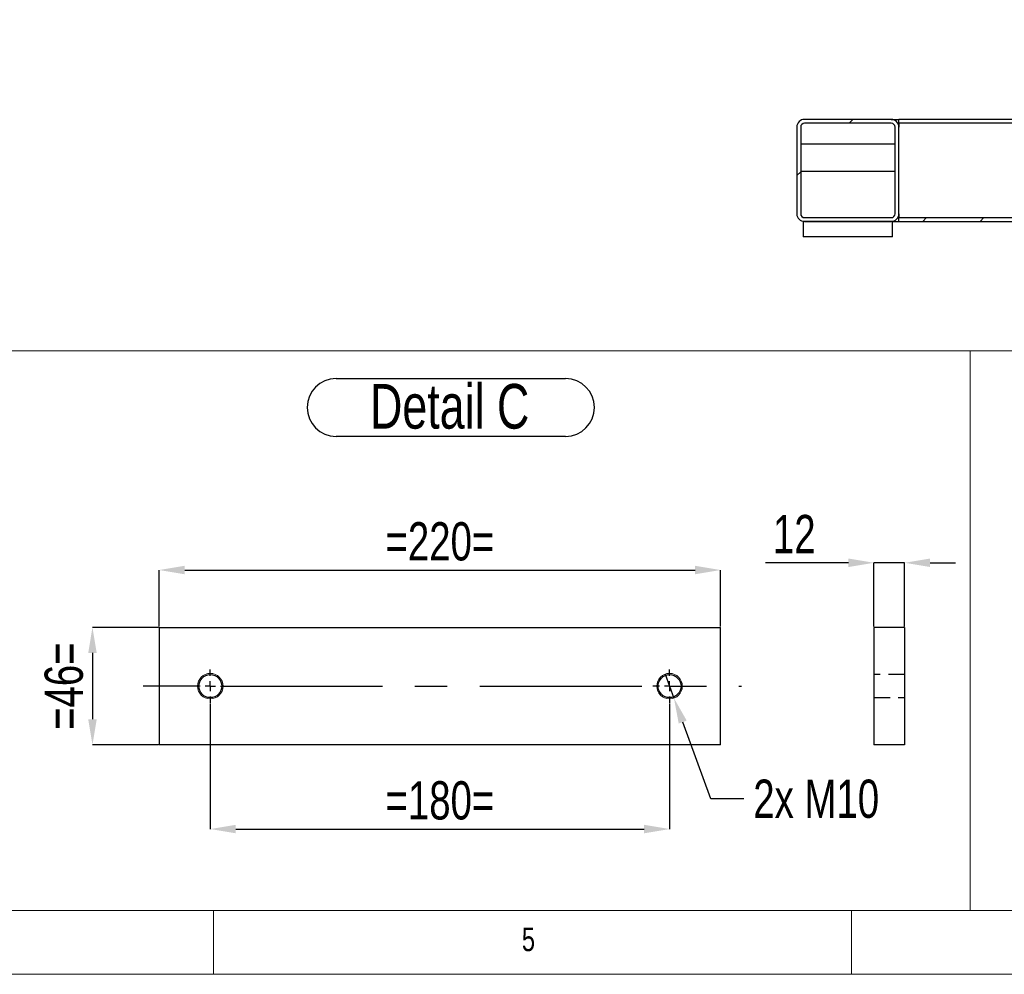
# Model space of a CAD drawing. Header units: millimetres. Extents: x 5 to 589, y 5 to 415.
# Tile 3 of 15: x 182 to 259, y 5 to 80. Entities that reach past the tile are written whole.
import ezdxf

# ---------------------------------------------------------------- set-up
doc = ezdxf.new("R2010")
doc.units = ezdxf.units.MM
doc.header["$PDSIZE"] = -1
doc.linetypes.add('CENTERX2', pattern=[20.32, 12.7, -2.54, 2.54, -2.54])
doc.linetypes.add('HIDDEN', pattern=[1.905, 1.27, -0.635])
for name, color, linetype in [('COTES', 1, 'Continuous'), ('NOTES', 6, 'Continuous'), ('TRAIT-FINS', 9, 'Continuous'), ('TRAIT-MIXTES', 3, 'CENTERX2'), ('TRAIT-TIRET', 2, 'HIDDEN')]:
    doc.layers.add(name, color=color, linetype=linetype)
doc.layers.add('TRAIT-FORT', color=4, linetype='Continuous', lineweight=25)
doc.styles.add('SLDTEXTSTYLE0', font='TXT', dxfattribs={"width": 0.75})
doc.dimstyles.new('SLDDIMSTYLE3', dxfattribs={"dimtxt": 3, "dimasz": 2, "dimexe": 0, "dimexo": 0.0625, "dimgap": 0.75, "dimtad": 0, "dimtih": 1, "dimtoh": 1, "dimdec": 0, "dimlfac": 5, "dimrnd": 1e-09, "dimzin": 12, "dimdsep": 46, "dimtxsty": 'SLDTEXTSTYLE0', "dimblk1": 'NONE', "dimsah": 1, "dimcen": 0, "dimadec": 0, "dimazin": 3, "dimtfac": 1, "dimtdec": 0, "dimtmove": 0, "dimatfit": 3, "dimldrblk": 'NONE', "dimfxl": 1, "dimfrac": 2, "dimtolj": 1, "dimtzin": 12, "dimarcsym": 0})
doc.dimstyles.new('SLDDIMSTYLE4', dxfattribs={"dimtxt": 3, "dimasz": 2, "dimexe": 0, "dimexo": 0.0625, "dimgap": 0.75, "dimtad": 1, "dimdec": 0, "dimlfac": 5, "dimrnd": 1e-09, "dimzin": 12, "dimdsep": 46, "dimtxsty": 'SLDTEXTSTYLE0', "dimsah": 1, "dimcen": 0.09, "dimadec": 0, "dimazin": 3, "dimtfac": 1, "dimtdec": 0, "dimtofl": 0, "dimtmove": 0, "dimatfit": 3, "dimfxl": 1, "dimfrac": 2, "dimtolj": 1, "dimtzin": 12, "dimarcsym": 0})
doc.dimstyles.new('SLDDIMSTYLE5', dxfattribs={"dimtxt": 3, "dimasz": 2, "dimexe": 0, "dimexo": 0.0625, "dimgap": 0.75, "dimtad": 1, "dimdec": 0, "dimlfac": 5, "dimrnd": 1e-09, "dimzin": 12, "dimdsep": 46, "dimtxsty": 'SLDTEXTSTYLE0', "dimsah": 1, "dimcen": 0.09, "dimadec": 0, "dimazin": 3, "dimtfac": 1, "dimtdec": 0, "dimtmove": 0, "dimatfit": 0, "dimfxl": 1, "dimfrac": 2, "dimtolj": 1, "dimtzin": 12, "dimarcsym": 0})
doc.dimstyles.new('SLDDIMSTYLE6', dxfattribs={"dimtxt": 3, "dimasz": 2, "dimexe": 0, "dimexo": 0.0625, "dimgap": 0.75, "dimtad": 1, "dimdec": 0, "dimlfac": 10, "dimrnd": 1e-09, "dimzin": 12, "dimdsep": 46, "dimtxsty": 'SLDTEXTSTYLE0', "dimsah": 1, "dimcen": 0.09, "dimadec": 0, "dimazin": 3, "dimtfac": 1, "dimtdec": 0, "dimtmove": 0, "dimatfit": 0, "dimfxl": 1, "dimfrac": 2, "dimtolj": 1, "dimtzin": 12, "dimarcsym": 0})
pattern_1 = [(45, (0, 0), (-13.4704, 13.4704), []), (45, (4.49, 2e-323), (-13.4704, 13.4704), []), (45, (8.98, 4e-323), (-13.4704, 13.4704), []), (45, (13.47, 6e-323), (-13.4704, 13.4704), [])]

# ---------------------------------------------------------------- blocks, each defined once
blk = doc.blocks.new('_D_21')
at = {"layer": 'COTES', "color": 0, "lineweight": -2, "transparency": 16777216}
for p, q in [((232.398, 28.523), (233.086, 26.646)), ((235.979, 18.76), (233.775, 24.768)), ((238.555, 18.76), (235.979, 18.76))]:
    blk.add_line(p, q, dxfattribs=at)
at = {"layer": 'COTES', "color": 0, "transparency": 16777216}
blk.add_solid([(234.088, 24.883), (233.462, 24.653), (233.086, 26.646)], dxfattribs=at)
at = {"layer": 'Defpoints', "color": 0, "transparency": 16777216}
for p in [(232.398, 28.523), (233.086, 26.646)]:
    blk.add_point(p, dxfattribs=at)
at = {"layer": 'COTES', "color": 0, "transparency": 16777216, "insert": (239.305, 20.26), "char_height": 3, "attachment_point": 1, "style": 'SLDTEXTSTYLE0'}
blk.add_mtext('\\A1;2x M10', dxfattribs=at)
blk = doc.blocks.new('_NONE')
blk = doc.blocks.new('_D_22')
at = {"layer": 'COTES', "color": 0, "lineweight": -2, "transparency": 16777216}
for p, q in [((192.742, 32.247), (192.742, 36.685)), ((194.742, 36.685), (234.742, 36.685)), ((236.742, 32.247), (236.742, 36.685))]:
    blk.add_line(p, q, dxfattribs=at)
at = {"layer": 'COTES', "color": 0, "transparency": 16777216}
for points in [[(194.742, 37.019), (194.742, 36.352), (192.742, 36.685)], [(234.742, 37.019), (234.742, 36.352), (236.742, 36.685)]]:
    blk.add_solid(points, dxfattribs=at)
at = {"layer": 'Defpoints', "color": 0, "transparency": 16777216}
for p in [(236.742, 36.685), (192.742, 32.184), (236.742, 32.184)]:
    blk.add_point(p, dxfattribs=at)
at = {"layer": 'COTES', "color": 0, "transparency": 16777216, "insert": (214.742, 40.435), "char_height": 3, "attachment_point": 2, "style": 'SLDTEXTSTYLE0'}
blk.add_mtext('\\A1;=220=', dxfattribs=at)
blk = doc.blocks.new('_D_23')
at = {"layer": 'COTES', "color": 0, "lineweight": -2, "transparency": 16777216}
for p, q in [((196.742, 26.222), (196.742, 16.384)), ((232.742, 26.222), (232.742, 16.384)), ((198.742, 16.384), (230.742, 16.384))]:
    blk.add_line(p, q, dxfattribs=at)
at = {"layer": 'COTES', "color": 0, "transparency": 16777216}
for points in [[(198.742, 16.718), (198.742, 16.051), (196.742, 16.384)], [(230.742, 16.718), (230.742, 16.051), (232.742, 16.384)]]:
    blk.add_solid(points, dxfattribs=at)
at = {"layer": 'Defpoints', "color": 0, "transparency": 16777216}
for p in [(196.742, 26.284), (232.742, 26.284), (232.742, 16.384)]:
    blk.add_point(p, dxfattribs=at)
at = {"layer": 'COTES', "color": 0, "transparency": 16777216, "insert": (214.742, 20.134), "char_height": 3, "attachment_point": 2, "style": 'SLDTEXTSTYLE0'}
blk.add_mtext('\\A1;=180=', dxfattribs=at)
blk = doc.blocks.new('_D_24')
at = {"layer": 'COTES', "color": 0, "lineweight": -2, "transparency": 16777216}
for p, q in [((192.68, 32.184), (187.508, 32.184)), ((187.508, 30.184), (187.508, 24.984)), ((192.68, 22.984), (187.508, 22.984))]:
    blk.add_line(p, q, dxfattribs=at)
at = {"layer": 'COTES', "color": 0, "transparency": 16777216}
for points in [[(187.175, 30.184), (187.842, 30.184), (187.508, 32.184)], [(187.175, 24.984), (187.842, 24.984), (187.508, 22.984)]]:
    blk.add_solid(points, dxfattribs=at)
at = {"layer": 'Defpoints', "color": 0, "transparency": 16777216}
for p in [(192.742, 32.184), (187.508, 22.984), (192.742, 22.984)]:
    blk.add_point(p, dxfattribs=at)
at = {"layer": 'COTES', "color": 0, "transparency": 16777216, "insert": (183.758, 27.584), "char_height": 3, "attachment_point": 2, "rotation": 90, "style": 'SLDTEXTSTYLE0'}
blk.add_mtext('\\A1;=46=', dxfattribs=at)
blk = doc.blocks.new('SW_NOTE_5')
at = {"layer": 'NOTES', "color": 0}
for p, q in [((-0.1, 4.935), (17.888, 4.935)), ((17.888, 0.406), (-0.1, 0.406))]:
    blk.add_line(p, q, dxfattribs=at)
for centre, start, end in [((-0.1, 2.671), 90, 270), ((17.888, 2.671), 270, 90)]:
    blk.add_arc(centre, 2.264, start, end, dxfattribs=at)
at = {"layer": 'NOTES', "color": 0, "insert": (8.805, 4.512), "char_height": 3.5, "attachment_point": 2, "style": 'SLDTEXTSTYLE0'}
blk.add_mtext('Detail C', dxfattribs=at)
blk = doc.blocks.new('SW_CENTERMARKSYMBOL_5')
at = {"layer": 'TRAIT-MIXTES', "color": 0}
for p, q in [((0, 0.8), (0, 1.3)), ((-0.8, 0), (-5.27, 0)), ((0, 0), (-0.4, 0)), ((0, 0), (0, 0.4)), ((0, 0), (0, -0.4)), ((0, 0), (0.4, 0)), ((0.8, 0), (41.646, 0)), ((0, -0.8), (0, -1.3))]:
    blk.add_line(p, q, dxfattribs=at)
blk = doc.blocks.new('SW_CENTERMARKSYMBOL_6')
at = {"layer": 'TRAIT-MIXTES', "color": 0}
for p, q in [((0, 0.8), (0, 1.3)), ((-0.8, 0), (-1.3, 0)), ((0, 0), (-0.4, 0)), ((0, 0), (0, 0.4)), ((0, 0), (0, -0.4)), ((0, 0), (0.4, 0)), ((0.8, 0), (1.3, 0)), ((0, -0.8), (0, -1.3))]:
    blk.add_line(p, q, dxfattribs=at)
blk = doc.blocks.new('_D_68')
at = {"layer": 'COTES', "color": 0, "lineweight": -2, "transparency": 16777216}
for p, q in [((246.767, 37.253), (240.267, 37.253)), ((248.767, 32.247), (248.767, 37.253)), ((251.167, 37.253), (248.767, 37.253)), ((251.167, 32.247), (251.167, 37.253)), ((253.167, 37.253), (255.167, 37.253))]:
    blk.add_line(p, q, dxfattribs=at)
at = {"layer": 'COTES', "color": 0, "transparency": 16777216}
for points in [[(246.767, 37.586), (246.767, 36.92), (248.767, 37.253)], [(253.167, 37.586), (253.167, 36.92), (251.167, 37.253)]]:
    blk.add_solid(points, dxfattribs=at)
at = {"layer": 'Defpoints', "color": 0, "transparency": 16777216}
for p in [(248.767, 37.253), (248.767, 32.184), (251.167, 32.184)]:
    blk.add_point(p, dxfattribs=at)
at = {"layer": 'COTES', "color": 0, "transparency": 16777216, "insert": (242.517, 41.003), "char_height": 3, "attachment_point": 2, "style": 'SLDTEXTSTYLE0'}
blk.add_mtext('\\A1;12', dxfattribs=at)
blk = doc.blocks.new('_D_95')
at = {"layer": 'COTES', "color": 0, "lineweight": -2, "transparency": 16777216}
for p, q in [((243.22, 89.1), (243.22, 82.154)), ((250.22, 89.1), (250.22, 82.154)), ((245.22, 82.154), (248.22, 82.154))]:
    blk.add_line(p, q, dxfattribs=at)
at = {"layer": 'COTES', "color": 0, "transparency": 16777216}
for points in [[(245.22, 82.487), (245.22, 81.82), (243.22, 82.154)], [(248.22, 82.487), (248.22, 81.82), (250.22, 82.154)]]:
    blk.add_solid(points, dxfattribs=at)
at = {"layer": 'Defpoints', "color": 0, "transparency": 16777216}
for p in [(243.22, 89.162), (250.22, 89.162), (250.22, 82.154)]:
    blk.add_point(p, dxfattribs=at)
at = {"layer": 'COTES', "color": 0, "transparency": 16777216, "insert": (246.72, 85.904), "char_height": 3, "attachment_point": 2, "style": 'SLDTEXTSTYLE0'}
blk.add_mtext('\\A1;=  70  =', dxfattribs=at)

msp = doc.modelspace()

# ---------------------------------------------------------------- hatches: boundary and pattern name
at = {"layer": 'TRAIT-FINS'}
h = msp.add_hatch(dxfattribs=at)
h.set_pattern_fill('DIN 201 ACIER ET FONTE', color=256, style=0, pattern_type=2)
h.set_pattern_definition(pattern_1)
edge = h.paths.add_edge_path(flags=0)
edge.add_line((242.72, 71.403), (242.72, 64.603))
edge.add_arc((243.32, 64.603), 0.6, 180, 270)
edge.add_line((243.32, 64.003), (250.12, 64.003))
edge.add_arc((250.12, 64.603), 0.6, 270, 360)
edge.add_line((250.72, 64.603), (250.72, 71.403))
edge.add_arc((250.12, 71.403), 0.6, 0, 90)
edge.add_line((250.12, 72.003), (243.32, 72.003))
edge.add_arc((243.32, 71.403), 0.6, 90, 180)
edge = h.paths.add_edge_path(flags=0)
edge.add_arc((243.32, 64.603), 0.3, 180, 270, ccw=False)
edge.add_line((243.02, 64.603), (243.02, 71.403))
edge.add_arc((243.32, 71.403), 0.3, 90, 180, ccw=False)
edge.add_line((243.32, 71.703), (250.12, 71.703))
edge.add_arc((250.12, 71.403), 0.3, 0, 90, ccw=False)
edge.add_line((250.42, 71.403), (250.42, 64.603))
edge.add_arc((250.12, 64.603), 0.3, 270, 360, ccw=False)
edge.add_line((250.12, 64.303), (243.32, 64.303))
h = msp.add_hatch(dxfattribs=at)
h.set_pattern_fill('DIN 201 ACIER ET FONTE', color=256, style=0, pattern_type=2)
h.set_pattern_definition(pattern_1)
h.paths.add_polyline_path([(250.72, 72.003), (250.72, 71.703), (298.706, 71.703), (298.706, 72.003)], flags=0)
h = msp.add_hatch(dxfattribs=at)
h.set_pattern_fill('DIN 201 ACIER ET FONTE', color=256, style=0, pattern_type=2)
h.set_pattern_definition(pattern_1)
h.paths.add_polyline_path([(250.72, 64.303), (250.72, 64.003), (298.706, 64.003), (298.706, 64.303)], flags=0)
h = msp.add_hatch(dxfattribs=at)
h.set_pattern_fill('DIN 201 ACIER ET FONTE', color=256, style=0, pattern_type=2)
h.set_pattern_definition(pattern_1)
h.paths.add_polyline_path([(243.22, 62.803), (250.22, 62.803), (250.22, 64.003), (243.22, 64.003)], flags=0)

# ---------------------------------------------------------------- linework, layer by layer
at = {"lineweight": 18}
for p, q in [((10, 53.868), (256.318, 53.868)), ((256.318, 10), (256.318, 53.868)), ((256.318, 53.868), (326.203, 53.868)), ((256.318, 53.868), (256.318, 10)), ((10, 10), (584, 10)), ((101.166, 10), (256.318, 10)), ((197, 10), (197, 5)), ((247, 5), (247, 10)), ((256.318, 10), (326.203, 10)), ((5, 5), (589, 5))]:
    msp.add_line(p, q, dxfattribs=at)
at = {"layer": 'TRAIT-FINS', "lineweight": 18}
for centre in [(196.742, 27.584), (232.742, 27.584)]:
    msp.add_circle(centre, 1, dxfattribs=at)
at = {"layer": 'TRAIT-FORT', "lineweight": 25}
for p, q in [((250.12, 72.003), (243.32, 72.003)), ((250.12, 72.003), (250.72, 72.003)), ((250.72, 71.703), (250.72, 72.003)), ((298.706, 72.003), (250.72, 72.003)), ((242.72, 71.403), (242.72, 64.603)), ((243.02, 71.403), (243.02, 64.603)), ((250.12, 71.703), (243.32, 71.703)), ((250.42, 64.603), (250.42, 71.403)), ((298.706, 71.703), (250.72, 71.703)), ((250.72, 71.703), (250.72, 71.403)), ((250.72, 64.603), (250.72, 71.403)), ((250.42, 70.053), (243.02, 70.053)), ((243.02, 67.953), (250.42, 67.953)), ((243.32, 64.303), (250.12, 64.303)), ((250.72, 64.603), (250.72, 64.303)), ((250.72, 64.303), (298.706, 64.303)), ((250.72, 64.003), (250.72, 64.303)), ((250.22, 64.003), (243.22, 64.003)), ((243.22, 64.003), (243.22, 62.803)), ((243.32, 64.003), (250.12, 64.003)), ((250.22, 62.803), (250.22, 64.003)), ((250.22, 64.003), (250.72, 64.003)), ((250.72, 64.003), (298.706, 64.003)), ((250.22, 62.803), (243.22, 62.803)), ((192.742, 32.184), (192.742, 22.984)), ((192.742, 32.184), (236.742, 32.184)), ((236.742, 22.984), (236.742, 32.184)), ((248.767, 32.184), (248.767, 22.984)), ((251.167, 32.184), (248.767, 32.184)), ((251.167, 32.184), (251.167, 22.984)), ((236.742, 22.984), (192.742, 22.984)), ((251.167, 22.984), (248.767, 22.984))]:
    msp.add_line(p, q, dxfattribs=at)
for centre in [(196.742, 27.584), (232.742, 27.584)]:
    msp.add_circle(centre, 0.9, dxfattribs=at)
for centre, radius, start, end in [((243.32, 71.403), 0.6, 90, 180), ((250.12, 71.403), 0.6, 0, 90), ((243.32, 71.403), 0.3, 90, 180), ((250.12, 71.403), 0.3, 0, 90), ((243.32, 64.603), 0.6, 180, 270), ((243.32, 64.603), 0.3, 180, 270), ((250.12, 64.603), 0.6, 270, 0), ((250.12, 64.603), 0.3, 270, 0)]:
    msp.add_arc(centre, radius, start, end, dxfattribs=at)
at = {"layer": 'TRAIT-TIRET'}
for p, q in [((251.167, 28.484), (248.767, 28.484)), ((248.767, 26.684), (251.167, 26.684))]:
    msp.add_line(p, q, dxfattribs=at)

# ---------------------------------------------------------------- block references
at = {"layer": 'NOTES'}
msp.add_blockref('SW_NOTE_5', (206.703, 46.755), dxfattribs=at)
at = {"layer": 'TRAIT-MIXTES'}
for name, p in [('SW_CENTERMARKSYMBOL_5', (196.742, 27.584)), ('SW_CENTERMARKSYMBOL_6', (232.742, 27.584))]:
    msp.add_blockref(name, p, dxfattribs=at)

# ---------------------------------------------------------------- texts
at = {"layer": 'NOTES', "insert": (221.167, 8.668), "char_height": 1.852, "attachment_point": 1, "style": 'SLDTEXTSTYLE0'}
msp.add_mtext('5', dxfattribs=at)

# ---------------------------------------------------------------- dimensions: what is measured, and where the dimension line sits
at = {"layer": 'COTES'}
dim = msp.add_linear_dim(base=(250.22, 82.154), p1=(243.22, 89.162), p2=(250.22, 89.162), text='=  <>  =', dimstyle='SLDDIMSTYLE6', dxfattribs=at)
dim.commit()
dim.dimension.update_dxf_attribs({"geometry": '_D_95', "text_midpoint": (246.72, 82.154), "dimtype": 160})
dim = msp.add_linear_dim(base=(248.767, 37.253), p1=(251.167, 32.184), p2=(248.767, 32.184), dimstyle='SLDDIMSTYLE5', dxfattribs=at)
dim.commit()
dim.dimension.update_dxf_attribs({"geometry": '_D_68', "text_midpoint": (242.517, 37.253), "dimtype": 160})
for base, p1, p2, angle, dimstyle, picture, middle in [((236.742, 36.685), (192.742, 32.184), (236.742, 32.184), 0, 'SLDDIMSTYLE4', '_D_22', (214.742, 36.685)), ((187.508, 22.984), (192.742, 32.184), (192.742, 22.984), 90, 'SLDDIMSTYLE5', '_D_24', (187.508, 27.584)), ((232.742, 16.384), (196.742, 26.284), (232.742, 26.284), 0, 'SLDDIMSTYLE4', '_D_23', (214.742, 16.384))]:
    dim = msp.add_linear_dim(base=base, p1=p1, p2=p2, angle=angle, text='=<>=', dimstyle=dimstyle, dxfattribs=at)
    dim.commit()
    dim.dimension.update_dxf_attribs({"geometry": picture, "text_midpoint": middle, "dimtype": 160})
dim = msp.add_diameter_dim_2p(p1=(232.398, 28.523), p2=(233.086, 26.646), text='2x M<>', dimstyle='SLDDIMSTYLE3', override={"dimpost": '<>'}, dxfattribs=at)
dim.commit()
dim.dimension.update_dxf_attribs({"geometry": '_D_21', "text_midpoint": (245.117, 18.76), "dimtype": 163})

doc.saveas('drawing.dxf')
